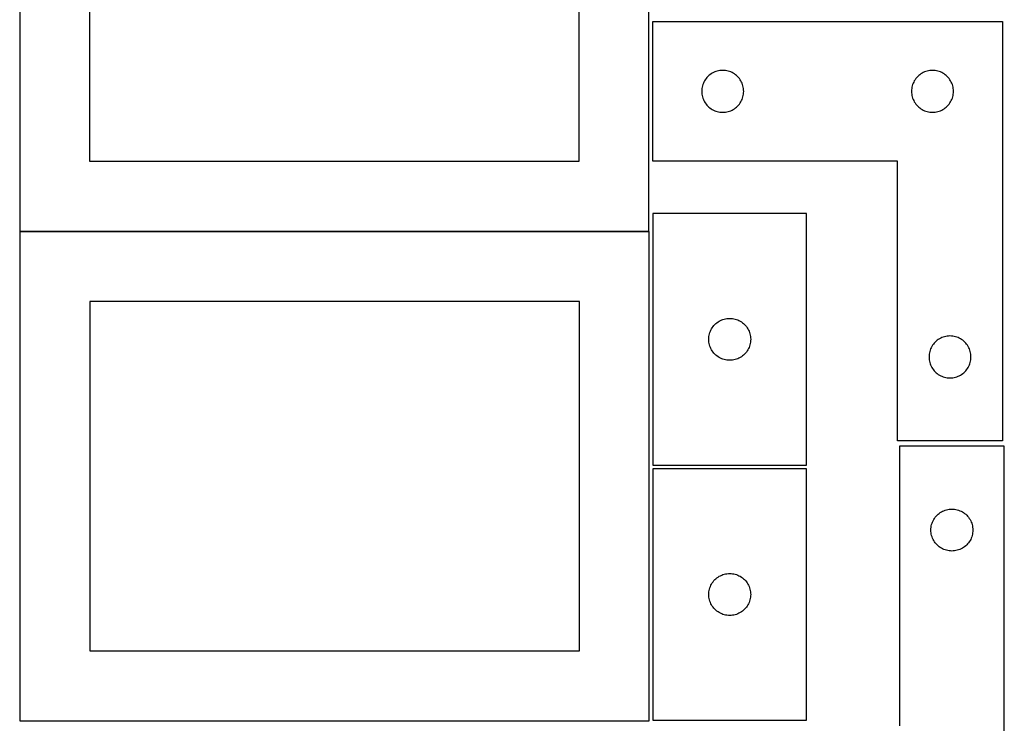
# Model space of a CAD drawing. Header units: millimetres. Extents: x 7 to 1243, y 7 to 2493.
# Tile 4 of 16: x 821 to 1243, y 430 to 732. Entities that reach past the tile are written whole.
import ezdxf

# ---------------------------------------------------------------- set-up
doc = ezdxf.new("R2010")
doc.units = ezdxf.units.MM
doc.layers.add('COMMON', color=5, linetype='CONTINUOUS', true_color=0x0000ff)
doc.layers.add('CUT', color=7, linetype='CONTINUOUS', true_color=0x000000)

msp = doc.modelspace()

# ---------------------------------------------------------------- linework, layer by layer
at = {"layer": 'COMMON'}
msp.add_line((821.083738, 640.983863), (1090.96275, 640.983863), dxfattribs=at)
at = {"layer": 'CUT'}
for p, q in [((820.96275, 851.083864), (820.96275, 641.083864)), ((1090.96275, 641.083864), (1090.96275, 851.083864)), ((850.96275, 821.083864), (850.96275, 671.083864)), ((1060.96275, 671.083864), (1060.96275, 821.083864)), ((1092.604731, 671.08387), (1092.604731, 731.08387)), ((1092.604731, 731.08387), (1242.604731, 731.08387)), ((1242.604731, 731.08387), (1242.604731, 551.08387)), ((1120.27536, 709.777203), (1119.711776, 709.606241)), ((1120.848918, 709.910938), (1120.27536, 709.777203)), ((1121.429996, 710.006874), (1120.848918, 709.910938)), ((1122.016103, 710.064601), (1121.429996, 710.006874)), ((1122.604731, 710.08387), (1122.016103, 710.064601)), ((1123.19336, 710.064601), (1122.604731, 710.08387)), ((1123.779467, 710.006874), (1123.19336, 710.064601)), ((1124.360544, 709.910938), (1123.779467, 710.006874)), ((1124.934103, 709.777203), (1124.360544, 709.910938)), ((1125.497687, 709.606241), (1124.934103, 709.777203)), ((1210.27536, 709.777203), (1209.711776, 709.606241)), ((1210.848918, 709.910938), (1210.27536, 709.777203)), ((1211.429996, 710.006874), (1210.848918, 709.910938)), ((1212.016103, 710.064601), (1211.429996, 710.006874)), ((1212.604731, 710.08387), (1212.016103, 710.064601)), ((1213.19336, 710.064601), (1212.604731, 710.08387)), ((1213.779467, 710.006874), (1213.19336, 710.064601)), ((1214.360544, 709.910938), (1213.779467, 710.006874)), ((1214.934103, 709.777203), (1214.360544, 709.910938)), ((1215.497687, 709.606241), (1214.934103, 709.777203)), ((1114.810503, 705.58387), (1114.532877, 705.064469)), ((1115.121505, 706.084002), (1114.810503, 705.58387)), ((1115.464551, 706.562723), (1115.121505, 706.084002)), ((1115.838173, 707.017983), (1115.464551, 706.562723)), ((1116.24077, 707.447831), (1115.838173, 707.017983)), ((1116.670619, 707.850429), (1116.24077, 707.447831)), ((1117.125879, 708.22405), (1116.670619, 707.850429)), ((1117.604599, 708.567097), (1117.125879, 708.22405)), ((1118.104731, 708.878099), (1117.604599, 708.567097)), ((1118.624133, 709.155725), (1118.104731, 708.878099)), ((1119.16058, 709.398786), (1118.624133, 709.155725)), ((1119.711776, 709.606241), (1119.16058, 709.398786)), ((1126.048882, 709.398786), (1125.497687, 709.606241)), ((1126.58533, 709.155725), (1126.048882, 709.398786)), ((1127.104731, 708.878099), (1126.58533, 709.155725)), ((1127.604863, 708.567097), (1127.104731, 708.878099)), ((1128.083584, 708.22405), (1127.604863, 708.567097)), ((1128.538844, 707.850429), (1128.083584, 708.22405)), ((1128.968692, 707.447831), (1128.538844, 707.850429)), ((1129.37129, 707.017983), (1128.968692, 707.447831)), ((1129.744911, 706.562723), (1129.37129, 707.017983)), ((1130.087958, 706.084002), (1129.744911, 706.562723)), ((1130.39896, 705.58387), (1130.087958, 706.084002)), ((1130.676586, 705.064469), (1130.39896, 705.58387)), ((1204.810503, 705.58387), (1204.532877, 705.064469)), ((1205.121505, 706.084002), (1204.810503, 705.58387)), ((1205.464551, 706.562723), (1205.121505, 706.084002)), ((1205.838173, 707.017983), (1205.464551, 706.562723)), ((1206.24077, 707.447831), (1205.838173, 707.017983)), ((1206.670619, 707.850429), (1206.24077, 707.447831)), ((1207.125879, 708.22405), (1206.670619, 707.850429)), ((1207.604599, 708.567097), (1207.125879, 708.22405)), ((1208.104731, 708.878099), (1207.604599, 708.567097)), ((1208.624133, 709.155725), (1208.104731, 708.878099)), ((1209.16058, 709.398786), (1208.624133, 709.155725)), ((1209.711776, 709.606241), (1209.16058, 709.398786)), ((1216.048882, 709.398786), (1215.497687, 709.606241)), ((1216.58533, 709.155725), (1216.048882, 709.398786)), ((1217.104731, 708.878099), (1216.58533, 709.155725)), ((1217.604863, 708.567097), (1217.104731, 708.878099)), ((1218.083584, 708.22405), (1217.604863, 708.567097)), ((1218.538844, 707.850429), (1218.083584, 708.22405)), ((1218.968692, 707.447831), (1218.538844, 707.850429)), ((1219.37129, 707.017983), (1218.968692, 707.447831)), ((1219.744911, 706.562723), (1219.37129, 707.017983)), ((1220.087958, 706.084002), (1219.744911, 706.562723)), ((1220.39896, 705.58387), (1220.087958, 706.084002)), ((1220.676586, 705.064469), (1220.39896, 705.58387)), ((1113.624001, 701.672498), (1113.604731, 701.08387)), ((1113.681728, 702.258606), (1113.624001, 701.672498)), ((1113.777664, 702.839683), (1113.681728, 702.258606)), ((1113.911399, 703.413242), (1113.777664, 702.839683)), ((1114.08236, 703.976826), (1113.911399, 703.413242)), ((1114.289816, 704.528021), (1114.08236, 703.976826)), ((1114.532877, 705.064469), (1114.289816, 704.528021)), ((1130.919647, 704.528021), (1130.676586, 705.064469)), ((1131.127103, 703.976826), (1130.919647, 704.528021)), ((1131.298064, 703.413242), (1131.127103, 703.976826)), ((1131.431799, 702.839683), (1131.298064, 703.413242)), ((1131.527735, 702.258606), (1131.431799, 702.839683)), ((1131.585462, 701.672498), (1131.527735, 702.258606)), ((1131.604731, 701.08387), (1131.585462, 701.672498)), ((1203.624001, 701.672498), (1203.604731, 701.08387)), ((1203.681728, 702.258606), (1203.624001, 701.672498)), ((1203.777664, 702.839683), (1203.681728, 702.258606)), ((1203.911399, 703.413242), (1203.777664, 702.839683)), ((1204.08236, 703.976826), (1203.911399, 703.413242)), ((1204.289816, 704.528021), (1204.08236, 703.976826)), ((1204.532877, 705.064469), (1204.289816, 704.528021)), ((1220.919647, 704.528021), (1220.676586, 705.064469)), ((1221.127103, 703.976826), (1220.919647, 704.528021)), ((1221.298064, 703.413242), (1221.127103, 703.976826)), ((1221.431799, 702.839683), (1221.298064, 703.413242)), ((1221.527735, 702.258606), (1221.431799, 702.839683)), ((1221.585462, 701.672498), (1221.527735, 702.258606)), ((1221.604731, 701.08387), (1221.585462, 701.672498)), ((1113.604731, 701.08387), (1113.624001, 700.495242)), ((1113.624001, 700.495242), (1113.681728, 699.909135)), ((1113.681728, 699.909135), (1113.777664, 699.328057)), ((1113.777664, 699.328057), (1113.911399, 698.754499)), ((1113.911399, 698.754499), (1114.08236, 698.190915)), ((1114.08236, 698.190915), (1114.289816, 697.639719)), ((1114.289816, 697.639719), (1114.532877, 697.103272)), ((1114.532877, 697.103272), (1114.810503, 696.58387)), ((1130.39896, 696.58387), (1130.676586, 697.103272)), ((1130.676586, 697.103272), (1130.919647, 697.639719)), ((1130.919647, 697.639719), (1131.127103, 698.190915)), ((1131.127103, 698.190915), (1131.298064, 698.754499)), ((1131.298064, 698.754499), (1131.431799, 699.328057)), ((1131.431799, 699.328057), (1131.527735, 699.909135)), ((1131.527735, 699.909135), (1131.585462, 700.495242)), ((1131.585462, 700.495242), (1131.604731, 701.08387)), ((1203.604731, 701.08387), (1203.624001, 700.495242)), ((1203.624001, 700.495242), (1203.681728, 699.909135)), ((1203.681728, 699.909135), (1203.777664, 699.328057)), ((1203.777664, 699.328057), (1203.911399, 698.754499)), ((1203.911399, 698.754499), (1204.08236, 698.190915)), ((1204.08236, 698.190915), (1204.289816, 697.639719)), ((1204.289816, 697.639719), (1204.532877, 697.103272)), ((1204.532877, 697.103272), (1204.810503, 696.58387)), ((1220.39896, 696.58387), (1220.676586, 697.103272)), ((1220.676586, 697.103272), (1220.919647, 697.639719)), ((1220.919647, 697.639719), (1221.127103, 698.190915)), ((1221.127103, 698.190915), (1221.298064, 698.754499)), ((1221.298064, 698.754499), (1221.431799, 699.328057)), ((1221.431799, 699.328057), (1221.527735, 699.909135)), ((1221.527735, 699.909135), (1221.585462, 700.495242)), ((1221.585462, 700.495242), (1221.604731, 701.08387)), ((1114.810503, 696.58387), (1115.121505, 696.083738)), ((1115.121505, 696.083738), (1115.464551, 695.605017)), ((1115.464551, 695.605017), (1115.838173, 695.149758)), ((1115.838173, 695.149758), (1116.24077, 694.719909)), ((1116.24077, 694.719909), (1116.670619, 694.317312)), ((1116.670619, 694.317312), (1117.125879, 693.94369)), ((1117.125879, 693.94369), (1117.604599, 693.600644)), ((1117.604599, 693.600644), (1118.104731, 693.289642)), ((1118.104731, 693.289642), (1118.624133, 693.012016)), ((1118.624133, 693.012016), (1119.16058, 692.768955)), ((1126.048882, 692.768955), (1126.58533, 693.012016)), ((1126.58533, 693.012016), (1127.104731, 693.289642)), ((1127.104731, 693.289642), (1127.604863, 693.600644)), ((1127.604863, 693.600644), (1128.083584, 693.94369)), ((1128.083584, 693.94369), (1128.538844, 694.317312)), ((1128.538844, 694.317312), (1128.968692, 694.719909)), ((1128.968692, 694.719909), (1129.37129, 695.149758)), ((1129.37129, 695.149758), (1129.744911, 695.605017)), ((1129.744911, 695.605017), (1130.087958, 696.083738)), ((1130.087958, 696.083738), (1130.39896, 696.58387)), ((1204.810503, 696.58387), (1205.121505, 696.083738)), ((1205.121505, 696.083738), (1205.464551, 695.605017)), ((1205.464551, 695.605017), (1205.838173, 695.149758)), ((1205.838173, 695.149758), (1206.24077, 694.719909)), ((1206.24077, 694.719909), (1206.670619, 694.317312)), ((1206.670619, 694.317312), (1207.125879, 693.94369)), ((1207.125879, 693.94369), (1207.604599, 693.600644)), ((1207.604599, 693.600644), (1208.104731, 693.289642)), ((1208.104731, 693.289642), (1208.624133, 693.012016)), ((1208.624133, 693.012016), (1209.16058, 692.768955)), ((1216.048882, 692.768955), (1216.58533, 693.012016)), ((1216.58533, 693.012016), (1217.104731, 693.289642)), ((1217.104731, 693.289642), (1217.604863, 693.600644)), ((1217.604863, 693.600644), (1218.083584, 693.94369)), ((1218.083584, 693.94369), (1218.538844, 694.317312)), ((1218.538844, 694.317312), (1218.968692, 694.719909)), ((1218.968692, 694.719909), (1219.37129, 695.149758)), ((1219.37129, 695.149758), (1219.744911, 695.605017)), ((1219.744911, 695.605017), (1220.087958, 696.083738)), ((1220.087958, 696.083738), (1220.39896, 696.58387)), ((1119.16058, 692.768955), (1119.711776, 692.561499)), ((1119.711776, 692.561499), (1120.27536, 692.390538)), ((1120.27536, 692.390538), (1120.848918, 692.256803)), ((1120.848918, 692.256803), (1121.429996, 692.160867)), ((1121.429996, 692.160867), (1122.016103, 692.10314)), ((1122.016103, 692.10314), (1122.604731, 692.08387)), ((1122.604731, 692.08387), (1123.19336, 692.10314)), ((1123.19336, 692.10314), (1123.779467, 692.160867)), ((1123.779467, 692.160867), (1124.360544, 692.256803)), ((1124.360544, 692.256803), (1124.934103, 692.390538)), ((1124.934103, 692.390538), (1125.497687, 692.561499)), ((1125.497687, 692.561499), (1126.048882, 692.768955)), ((1209.16058, 692.768955), (1209.711776, 692.561499)), ((1209.711776, 692.561499), (1210.27536, 692.390538)), ((1210.27536, 692.390538), (1210.848918, 692.256803)), ((1210.848918, 692.256803), (1211.429996, 692.160867)), ((1211.429996, 692.160867), (1212.016103, 692.10314)), ((1212.016103, 692.10314), (1212.604731, 692.08387)), ((1212.604731, 692.08387), (1213.19336, 692.10314)), ((1213.19336, 692.10314), (1213.779467, 692.160867)), ((1213.779467, 692.160867), (1214.360544, 692.256803)), ((1214.360544, 692.256803), (1214.934103, 692.390538)), ((1214.934103, 692.390538), (1215.497687, 692.561499)), ((1215.497687, 692.561499), (1216.048882, 692.768955)), ((850.96275, 671.083864), (1060.96275, 671.083864)), ((1197.604731, 671.08387), (1092.604731, 671.08387)), ((1197.604731, 551.08387), (1197.604731, 671.08387)), ((1158.601926, 648.646427), (1092.601926, 648.646427)), ((1092.601926, 648.646427), (1092.601926, 540.646427)), ((1158.601926, 540.646427), (1158.601926, 648.646427)), ((820.96275, 641.083864), (1090.96275, 641.083864)), ((1091.083738, 640.883863), (821.083738, 640.883863)), ((821.083738, 640.883863), (821.083738, 430.883863)), ((1091.083738, 430.883863), (1091.083738, 640.883863)), ((1061.083738, 610.883863), (851.083738, 610.883863)), ((851.083738, 610.883863), (851.083738, 460.883863)), ((1061.083738, 460.883863), (1061.083738, 610.883863)), ((1118.118699, 599.646559), (1118.461745, 600.125279)), ((1118.461745, 600.125279), (1118.835367, 600.580539)), ((1118.835367, 600.580539), (1119.237964, 601.010388)), ((1119.237964, 601.010388), (1119.667813, 601.412985)), ((1119.667813, 601.412985), (1120.123073, 601.786607)), ((1120.123073, 601.786607), (1120.601793, 602.129653)), ((1120.601793, 602.129653), (1121.101926, 602.440655)), ((1121.101926, 602.440655), (1121.621327, 602.718281)), ((1121.621327, 602.718281), (1122.157775, 602.961342)), ((1122.157775, 602.961342), (1122.70897, 603.168798)), ((1122.70897, 603.168798), (1123.272554, 603.339759)), ((1123.272554, 603.339759), (1123.846113, 603.473494)), ((1123.846113, 603.473494), (1124.42719, 603.56943)), ((1124.42719, 603.56943), (1125.013297, 603.627157)), ((1125.013297, 603.627157), (1125.601926, 603.646427)), ((1125.601926, 603.646427), (1126.190554, 603.627157)), ((1126.190554, 603.627157), (1126.776661, 603.56943)), ((1126.776661, 603.56943), (1127.357738, 603.473494)), ((1127.357738, 603.473494), (1127.931297, 603.339759)), ((1127.931297, 603.339759), (1128.494881, 603.168798)), ((1128.494881, 603.168798), (1129.046076, 602.961342)), ((1129.046076, 602.961342), (1129.582524, 602.718281)), ((1129.582524, 602.718281), (1130.101926, 602.440655)), ((1130.101926, 602.440655), (1130.602058, 602.129653)), ((1130.602058, 602.129653), (1131.080778, 601.786607)), ((1131.080778, 601.786607), (1131.536038, 601.412985)), ((1131.536038, 601.412985), (1131.965887, 601.010388)), ((1131.965887, 601.010388), (1132.368484, 600.580539)), ((1132.368484, 600.580539), (1132.742106, 600.125279)), ((1132.742106, 600.125279), (1133.085152, 599.646559)), ((1116.621195, 595.235055), (1116.678922, 595.821162)), ((1116.678922, 595.821162), (1116.774858, 596.402239)), ((1116.774858, 596.402239), (1116.908593, 596.975798)), ((1116.908593, 596.975798), (1117.079554, 597.539382)), ((1117.079554, 597.539382), (1117.28701, 598.090577)), ((1117.28701, 598.090577), (1117.530071, 598.627025)), ((1117.530071, 598.627025), (1117.807697, 599.146427)), ((1117.807697, 599.146427), (1118.118699, 599.646559)), ((1133.085152, 599.646559), (1133.396154, 599.146427)), ((1133.396154, 599.146427), (1133.67378, 598.627025)), ((1133.67378, 598.627025), (1133.916841, 598.090577)), ((1133.916841, 598.090577), (1134.124297, 597.539382)), ((1134.124297, 597.539382), (1134.295258, 596.975798)), ((1134.295258, 596.975798), (1134.428993, 596.402239)), ((1134.428993, 596.402239), (1134.524929, 595.821162)), ((1134.524929, 595.821162), (1134.582656, 595.235055)), ((1217.77536, 595.777203), (1217.211776, 595.606241)), ((1218.348918, 595.910938), (1217.77536, 595.777203)), ((1218.929996, 596.006874), (1218.348918, 595.910938)), ((1219.516103, 596.064601), (1218.929996, 596.006874)), ((1220.104731, 596.08387), (1219.516103, 596.064601)), ((1220.69336, 596.064601), (1220.104731, 596.08387)), ((1221.279467, 596.006874), (1220.69336, 596.064601)), ((1221.860544, 595.910938), (1221.279467, 596.006874)), ((1222.434103, 595.777203), (1221.860544, 595.910938)), ((1222.997687, 595.606241), (1222.434103, 595.777203)), ((1116.601926, 594.646427), (1116.621195, 595.235055)), ((1116.621195, 594.057798), (1116.601926, 594.646427)), ((1116.678922, 593.471691), (1116.621195, 594.057798)), ((1116.774858, 592.890614), (1116.678922, 593.471691)), ((1116.908593, 592.317055), (1116.774858, 592.890614)), ((1117.079554, 591.753471), (1116.908593, 592.317055)), ((1117.28701, 591.202276), (1117.079554, 591.753471)), ((1134.124297, 591.753471), (1133.916841, 591.202276)), ((1134.295258, 592.317055), (1134.124297, 591.753471)), ((1134.428993, 592.890614), (1134.295258, 592.317055)), ((1134.524929, 593.471691), (1134.428993, 592.890614)), ((1134.582656, 594.057798), (1134.524929, 593.471691)), ((1134.582656, 595.235055), (1134.601926, 594.646427)), ((1134.601926, 594.646427), (1134.582656, 594.057798)), ((1212.310503, 591.58387), (1212.032877, 591.064469)), ((1212.621505, 592.084002), (1212.310503, 591.58387)), ((1212.964551, 592.562723), (1212.621505, 592.084002)), ((1213.338173, 593.017983), (1212.964551, 592.562723)), ((1213.74077, 593.447831), (1213.338173, 593.017983)), ((1214.170619, 593.850429), (1213.74077, 593.447831)), ((1214.625879, 594.22405), (1214.170619, 593.850429)), ((1215.104599, 594.567097), (1214.625879, 594.22405)), ((1215.604731, 594.878099), (1215.104599, 594.567097)), ((1216.124133, 595.155725), (1215.604731, 594.878099)), ((1216.66058, 595.398786), (1216.124133, 595.155725)), ((1217.211776, 595.606241), (1216.66058, 595.398786)), ((1223.548882, 595.398786), (1222.997687, 595.606241)), ((1224.08533, 595.155725), (1223.548882, 595.398786)), ((1224.604731, 594.878099), (1224.08533, 595.155725)), ((1225.104863, 594.567097), (1224.604731, 594.878099)), ((1225.583584, 594.22405), (1225.104863, 594.567097)), ((1226.038844, 593.850429), (1225.583584, 594.22405)), ((1226.468692, 593.447831), (1226.038844, 593.850429)), ((1226.87129, 593.017983), (1226.468692, 593.447831)), ((1227.244911, 592.562723), (1226.87129, 593.017983)), ((1227.587958, 592.084002), (1227.244911, 592.562723)), ((1227.89896, 591.58387), (1227.587958, 592.084002)), ((1228.176586, 591.064469), (1227.89896, 591.58387)), ((1117.530071, 590.665828), (1117.28701, 591.202276)), ((1117.807697, 590.146427), (1117.530071, 590.665828)), ((1118.118699, 589.646294), (1117.807697, 590.146427)), ((1118.461745, 589.167574), (1118.118699, 589.646294)), ((1118.835367, 588.712314), (1118.461745, 589.167574)), ((1119.237964, 588.282465), (1118.835367, 588.712314)), ((1119.667813, 587.879868), (1119.237964, 588.282465)), ((1120.123073, 587.506246), (1119.667813, 587.879868)), ((1120.601793, 587.1632), (1120.123073, 587.506246)), ((1131.080778, 587.506246), (1130.602058, 587.1632)), ((1131.536038, 587.879868), (1131.080778, 587.506246)), ((1131.965887, 588.282465), (1131.536038, 587.879868)), ((1132.368484, 588.712314), (1131.965887, 588.282465)), ((1132.742106, 589.167574), (1132.368484, 588.712314)), ((1133.085152, 589.646294), (1132.742106, 589.167574)), ((1133.396154, 590.146427), (1133.085152, 589.646294)), ((1133.67378, 590.665828), (1133.396154, 590.146427)), ((1133.916841, 591.202276), (1133.67378, 590.665828)), ((1211.124001, 587.672498), (1211.104731, 587.08387)), ((1211.181728, 588.258606), (1211.124001, 587.672498)), ((1211.277664, 588.839683), (1211.181728, 588.258606)), ((1211.411399, 589.413242), (1211.277664, 588.839683)), ((1211.58236, 589.976826), (1211.411399, 589.413242)), ((1211.789816, 590.528021), (1211.58236, 589.976826)), ((1212.032877, 591.064469), (1211.789816, 590.528021)), ((1228.419647, 590.528021), (1228.176586, 591.064469)), ((1228.627103, 589.976826), (1228.419647, 590.528021)), ((1228.798064, 589.413242), (1228.627103, 589.976826)), ((1228.931799, 588.839683), (1228.798064, 589.413242)), ((1229.027735, 588.258606), (1228.931799, 588.839683)), ((1229.085462, 587.672498), (1229.027735, 588.258606)), ((1229.104731, 587.08387), (1229.085462, 587.672498)), ((1121.101926, 586.852198), (1120.601793, 587.1632)), ((1121.621327, 586.574572), (1121.101926, 586.852198)), ((1122.157775, 586.331511), (1121.621327, 586.574572)), ((1122.70897, 586.124055), (1122.157775, 586.331511)), ((1123.272554, 585.953094), (1122.70897, 586.124055)), ((1123.846113, 585.819359), (1123.272554, 585.953094)), ((1124.42719, 585.723423), (1123.846113, 585.819359)), ((1125.013297, 585.665696), (1124.42719, 585.723423)), ((1125.601926, 585.646427), (1125.013297, 585.665696)), ((1126.190554, 585.665696), (1125.601926, 585.646427)), ((1126.776661, 585.723423), (1126.190554, 585.665696)), ((1127.357738, 585.819359), (1126.776661, 585.723423)), ((1127.931297, 585.953094), (1127.357738, 585.819359)), ((1128.494881, 586.124055), (1127.931297, 585.953094)), ((1129.046076, 586.331511), (1128.494881, 586.124055)), ((1129.582524, 586.574572), (1129.046076, 586.331511)), ((1130.101926, 586.852198), (1129.582524, 586.574572)), ((1130.602058, 587.1632), (1130.101926, 586.852198)), ((1211.104731, 587.08387), (1211.124001, 586.495242)), ((1211.124001, 586.495242), (1211.181728, 585.909135)), ((1211.181728, 585.909135), (1211.277664, 585.328057)), ((1211.277664, 585.328057), (1211.411399, 584.754499)), ((1211.411399, 584.754499), (1211.58236, 584.190915)), ((1211.58236, 584.190915), (1211.789816, 583.639719)), ((1211.789816, 583.639719), (1212.032877, 583.103272)), ((1212.032877, 583.103272), (1212.310503, 582.58387)), ((1227.89896, 582.58387), (1228.176586, 583.103272)), ((1228.176586, 583.103272), (1228.419647, 583.639719)), ((1228.419647, 583.639719), (1228.627103, 584.190915)), ((1228.627103, 584.190915), (1228.798064, 584.754499)), ((1228.798064, 584.754499), (1228.931799, 585.328057)), ((1228.931799, 585.328057), (1229.027735, 585.909135)), ((1229.027735, 585.909135), (1229.085462, 586.495242)), ((1229.085462, 586.495242), (1229.104731, 587.08387)), ((1212.310503, 582.58387), (1212.621505, 582.083738)), ((1212.621505, 582.083738), (1212.964551, 581.605017)), ((1212.964551, 581.605017), (1213.338173, 581.149758)), ((1213.338173, 581.149758), (1213.74077, 580.719909)), ((1213.74077, 580.719909), (1214.170619, 580.317312)), ((1214.170619, 580.317312), (1214.625879, 579.94369)), ((1214.625879, 579.94369), (1215.104599, 579.600644)), ((1215.104599, 579.600644), (1215.604731, 579.289642)), ((1215.604731, 579.289642), (1216.124133, 579.012016)), ((1216.124133, 579.012016), (1216.66058, 578.768955)), ((1216.66058, 578.768955), (1217.211776, 578.561499)), ((1222.997687, 578.561499), (1223.548882, 578.768955)), ((1223.548882, 578.768955), (1224.08533, 579.012016)), ((1224.08533, 579.012016), (1224.604731, 579.289642)), ((1224.604731, 579.289642), (1225.104863, 579.600644)), ((1225.104863, 579.600644), (1225.583584, 579.94369)), ((1225.583584, 579.94369), (1226.038844, 580.317312)), ((1226.038844, 580.317312), (1226.468692, 580.719909)), ((1226.468692, 580.719909), (1226.87129, 581.149758)), ((1226.87129, 581.149758), (1227.244911, 581.605017)), ((1227.244911, 581.605017), (1227.587958, 582.083738)), ((1227.587958, 582.083738), (1227.89896, 582.58387)), ((1217.211776, 578.561499), (1217.77536, 578.390538)), ((1217.77536, 578.390538), (1218.348918, 578.256803)), ((1218.348918, 578.256803), (1218.929996, 578.160867)), ((1218.929996, 578.160867), (1219.516103, 578.10314)), ((1219.516103, 578.10314), (1220.104731, 578.08387)), ((1220.104731, 578.08387), (1220.69336, 578.10314)), ((1220.69336, 578.10314), (1221.279467, 578.160867)), ((1221.279467, 578.160867), (1221.860544, 578.256803)), ((1221.860544, 578.256803), (1222.434103, 578.390538)), ((1222.434103, 578.390538), (1222.997687, 578.561499)), ((1242.604731, 551.08387), (1197.604731, 551.08387)), ((1243.414303, 548.778629), (1198.414303, 548.778629)), ((1198.414303, 548.778629), (1198.414303, 428.778629)), ((1243.414303, 368.778629), (1243.414303, 548.778629)), ((1092.601921, 539.125428), (1092.601921, 431.125428)), ((1158.601921, 539.125428), (1092.601921, 539.125428)), ((1092.601926, 540.646427), (1158.601926, 540.646427)), ((1158.601921, 431.125428), (1158.601921, 539.125428)), ((1214.980191, 519.545187), (1215.435451, 519.918809)), ((1215.435451, 519.918809), (1215.914171, 520.261855)), ((1215.914171, 520.261855), (1216.414303, 520.572857)), ((1216.414303, 520.572857), (1216.933705, 520.850483)), ((1216.933705, 520.850483), (1217.470153, 521.093544)), ((1217.470153, 521.093544), (1218.021348, 521.301)), ((1218.021348, 521.301), (1218.584932, 521.471961)), ((1218.584932, 521.471961), (1219.158491, 521.605696)), ((1219.158491, 521.605696), (1219.739568, 521.701632)), ((1219.739568, 521.701632), (1220.325675, 521.759359)), ((1220.325675, 521.759359), (1220.914303, 521.778629)), ((1220.914303, 521.778629), (1221.502932, 521.759359)), ((1221.502932, 521.759359), (1222.089039, 521.701632)), ((1222.089039, 521.701632), (1222.670116, 521.605696)), ((1222.670116, 521.605696), (1223.243675, 521.471961)), ((1223.243675, 521.471961), (1223.807259, 521.301)), ((1223.807259, 521.301), (1224.358454, 521.093544)), ((1224.358454, 521.093544), (1224.894902, 520.850483)), ((1224.894902, 520.850483), (1225.414303, 520.572857)), ((1225.414303, 520.572857), (1225.914436, 520.261855)), ((1225.914436, 520.261855), (1226.393156, 519.918809)), ((1226.393156, 519.918809), (1226.848416, 519.545187)), ((1212.220971, 515.108), (1212.391932, 515.671584)), ((1212.391932, 515.671584), (1212.599388, 516.22278)), ((1212.599388, 516.22278), (1212.842449, 516.759227)), ((1212.842449, 516.759227), (1213.120075, 517.278629)), ((1213.120075, 517.278629), (1213.431077, 517.778761)), ((1213.431077, 517.778761), (1213.774123, 518.257482)), ((1213.774123, 518.257482), (1214.147745, 518.712741)), ((1214.147745, 518.712741), (1214.550342, 519.14259)), ((1214.550342, 519.14259), (1214.980191, 519.545187)), ((1226.848416, 519.545187), (1227.278264, 519.14259)), ((1227.278264, 519.14259), (1227.680862, 518.712741)), ((1227.680862, 518.712741), (1228.054484, 518.257482)), ((1228.054484, 518.257482), (1228.39753, 517.778761)), ((1228.39753, 517.778761), (1228.708532, 517.278629)), ((1228.708532, 517.278629), (1228.986158, 516.759227)), ((1228.986158, 516.759227), (1229.229219, 516.22278)), ((1229.229219, 516.22278), (1229.436675, 515.671584)), ((1229.436675, 515.671584), (1229.607636, 515.108)), ((1211.914303, 512.778629), (1211.933573, 513.367257)), ((1211.933573, 512.190001), (1211.914303, 512.778629)), ((1211.933573, 513.367257), (1211.9913, 513.953364)), ((1211.9913, 511.603893), (1211.933573, 512.190001)), ((1211.9913, 513.953364), (1212.087236, 514.534442)), ((1212.087236, 511.022816), (1211.9913, 511.603893)), ((1212.087236, 514.534442), (1212.220971, 515.108)), ((1229.607636, 515.108), (1229.741371, 514.534442)), ((1229.741371, 514.534442), (1229.837307, 513.953364)), ((1229.837307, 511.603893), (1229.741371, 511.022816)), ((1229.837307, 513.953364), (1229.895034, 513.367257)), ((1229.895034, 512.190001), (1229.837307, 511.603893)), ((1229.895034, 513.367257), (1229.914303, 512.778629)), ((1229.914303, 512.778629), (1229.895034, 512.190001)), ((1212.220971, 510.449257), (1212.087236, 511.022816)), ((1212.391932, 509.885673), (1212.220971, 510.449257)), ((1212.599388, 509.334478), (1212.391932, 509.885673)), ((1212.842449, 508.79803), (1212.599388, 509.334478)), ((1213.120075, 508.278629), (1212.842449, 508.79803)), ((1213.431077, 507.778497), (1213.120075, 508.278629)), ((1213.774123, 507.299776), (1213.431077, 507.778497)), ((1214.147745, 506.844516), (1213.774123, 507.299776)), ((1228.054484, 507.299776), (1227.680862, 506.844516)), ((1228.39753, 507.778497), (1228.054484, 507.299776)), ((1228.708532, 508.278629), (1228.39753, 507.778497)), ((1228.986158, 508.79803), (1228.708532, 508.278629)), ((1229.229219, 509.334478), (1228.986158, 508.79803)), ((1229.436675, 509.885673), (1229.229219, 509.334478)), ((1229.607636, 510.449257), (1229.436675, 509.885673)), ((1229.741371, 511.022816), (1229.607636, 510.449257)), ((1214.550342, 506.414668), (1214.147745, 506.844516)), ((1214.980191, 506.01207), (1214.550342, 506.414668)), ((1215.435451, 505.638449), (1214.980191, 506.01207)), ((1215.914171, 505.295402), (1215.435451, 505.638449)), ((1216.414303, 504.9844), (1215.914171, 505.295402)), ((1216.933705, 504.706774), (1216.414303, 504.9844)), ((1217.470153, 504.463713), (1216.933705, 504.706774)), ((1218.021348, 504.256258), (1217.470153, 504.463713)), ((1218.584932, 504.085296), (1218.021348, 504.256258)), ((1219.158491, 503.951561), (1218.584932, 504.085296)), ((1219.739568, 503.855625), (1219.158491, 503.951561)), ((1220.325675, 503.797898), (1219.739568, 503.855625)), ((1220.914303, 503.778629), (1220.325675, 503.797898)), ((1221.502932, 503.797898), (1220.914303, 503.778629)), ((1222.089039, 503.855625), (1221.502932, 503.797898)), ((1222.670116, 503.951561), (1222.089039, 503.855625)), ((1223.243675, 504.085296), (1222.670116, 503.951561)), ((1223.807259, 504.256258), (1223.243675, 504.085296)), ((1224.358454, 504.463713), (1223.807259, 504.256258)), ((1224.894902, 504.706774), (1224.358454, 504.463713)), ((1225.414303, 504.9844), (1224.894902, 504.706774)), ((1225.914436, 505.295402), (1225.414303, 504.9844)), ((1226.393156, 505.638449), (1225.914436, 505.295402)), ((1226.848416, 506.01207), (1226.393156, 505.638449)), ((1227.278264, 506.414668), (1226.848416, 506.01207)), ((1227.680862, 506.844516), (1227.278264, 506.414668)), ((1117.807692, 489.625428), (1118.118694, 490.12556)), ((1118.118694, 490.12556), (1118.461741, 490.60428)), ((1118.461741, 490.60428), (1118.835363, 491.05954)), ((1118.835363, 491.05954), (1119.23796, 491.489389)), ((1119.23796, 491.489389), (1119.667808, 491.891986)), ((1119.667808, 491.891986), (1120.123068, 492.265608)), ((1120.123068, 492.265608), (1120.601789, 492.608654)), ((1120.601789, 492.608654), (1121.101921, 492.919656)), ((1121.101921, 492.919656), (1121.621323, 493.197282)), ((1121.621323, 493.197282), (1122.15777, 493.440343)), ((1122.15777, 493.440343), (1122.708966, 493.647799)), ((1122.708966, 493.647799), (1123.272549, 493.81876)), ((1123.272549, 493.81876), (1123.846108, 493.952495)), ((1123.846108, 493.952495), (1124.427185, 494.048431)), ((1124.427185, 494.048431), (1125.013293, 494.106158)), ((1125.013293, 494.106158), (1125.601921, 494.125428)), ((1125.601921, 494.125428), (1126.190549, 494.106158)), ((1126.190549, 494.106158), (1126.776657, 494.048431)), ((1126.776657, 494.048431), (1127.357734, 493.952495)), ((1127.357734, 493.952495), (1127.931292, 493.81876)), ((1127.931292, 493.81876), (1128.494876, 493.647799)), ((1128.494876, 493.647799), (1129.046072, 493.440343)), ((1129.046072, 493.440343), (1129.582519, 493.197282)), ((1129.582519, 493.197282), (1130.101921, 492.919656)), ((1130.101921, 492.919656), (1130.602053, 492.608654)), ((1130.602053, 492.608654), (1131.080774, 492.265608)), ((1131.080774, 492.265608), (1131.536033, 491.891986)), ((1131.536033, 491.891986), (1131.965882, 491.489389)), ((1131.965882, 491.489389), (1132.368479, 491.05954)), ((1132.368479, 491.05954), (1132.742101, 490.60428)), ((1132.742101, 490.60428), (1133.085147, 490.12556)), ((1133.085147, 490.12556), (1133.396149, 489.625428)), ((1116.621191, 485.714056), (1116.678917, 486.300163)), ((1116.678917, 486.300163), (1116.774853, 486.88124)), ((1116.774853, 486.88124), (1116.908588, 487.454799)), ((1116.908588, 487.454799), (1117.07955, 488.018383)), ((1117.07955, 488.018383), (1117.287005, 488.569578)), ((1117.287005, 488.569578), (1117.530066, 489.106026)), ((1117.530066, 489.106026), (1117.807692, 489.625428)), ((1133.396149, 489.625428), (1133.673775, 489.106026)), ((1133.673775, 489.106026), (1133.916837, 488.569578)), ((1133.916837, 488.569578), (1134.124292, 488.018383)), ((1134.124292, 488.018383), (1134.295253, 487.454799)), ((1134.295253, 487.454799), (1134.428988, 486.88124)), ((1134.428988, 486.88124), (1134.524925, 486.300163)), ((1134.524925, 486.300163), (1134.582651, 485.714056)), ((1116.601921, 485.125428), (1116.621191, 485.714056)), ((1116.621191, 484.536799), (1116.601921, 485.125428)), ((1116.678917, 483.950692), (1116.621191, 484.536799)), ((1116.774853, 483.369615), (1116.678917, 483.950692)), ((1116.908588, 482.796056), (1116.774853, 483.369615)), ((1117.07955, 482.232472), (1116.908588, 482.796056)), ((1117.287005, 481.681277), (1117.07955, 482.232472)), ((1117.530066, 481.144829), (1117.287005, 481.681277)), ((1133.916837, 481.681277), (1133.673775, 481.144829)), ((1134.124292, 482.232472), (1133.916837, 481.681277)), ((1134.295253, 482.796056), (1134.124292, 482.232472)), ((1134.428988, 483.369615), (1134.295253, 482.796056)), ((1134.524925, 483.950692), (1134.428988, 483.369615)), ((1134.582651, 484.536799), (1134.524925, 483.950692)), ((1134.582651, 485.714056), (1134.601921, 485.125428)), ((1134.601921, 485.125428), (1134.582651, 484.536799)), ((1117.807692, 480.625428), (1117.530066, 481.144829)), ((1118.118694, 480.125295), (1117.807692, 480.625428)), ((1118.461741, 479.646575), (1118.118694, 480.125295)), ((1118.835363, 479.191315), (1118.461741, 479.646575)), ((1119.23796, 478.761467), (1118.835363, 479.191315)), ((1119.667808, 478.358869), (1119.23796, 478.761467)), ((1120.123068, 477.985247), (1119.667808, 478.358869)), ((1120.601789, 477.642201), (1120.123068, 477.985247)), ((1121.101921, 477.331199), (1120.601789, 477.642201)), ((1130.602053, 477.642201), (1130.101921, 477.331199)), ((1131.080774, 477.985247), (1130.602053, 477.642201)), ((1131.536033, 478.358869), (1131.080774, 477.985247)), ((1131.965882, 478.761467), (1131.536033, 478.358869)), ((1132.368479, 479.191315), (1131.965882, 478.761467)), ((1132.742101, 479.646575), (1132.368479, 479.191315)), ((1133.085147, 480.125295), (1132.742101, 479.646575)), ((1133.396149, 480.625428), (1133.085147, 480.125295)), ((1133.673775, 481.144829), (1133.396149, 480.625428)), ((1121.621323, 477.053573), (1121.101921, 477.331199)), ((1122.15777, 476.810512), (1121.621323, 477.053573)), ((1122.708966, 476.603056), (1122.15777, 476.810512)), ((1123.272549, 476.432095), (1122.708966, 476.603056)), ((1123.846108, 476.29836), (1123.272549, 476.432095)), ((1124.427185, 476.202424), (1123.846108, 476.29836)), ((1125.013293, 476.144697), (1124.427185, 476.202424)), ((1125.601921, 476.125428), (1125.013293, 476.144697)), ((1126.190549, 476.144697), (1125.601921, 476.125428)), ((1126.776657, 476.202424), (1126.190549, 476.144697)), ((1127.357734, 476.29836), (1126.776657, 476.202424)), ((1127.931292, 476.432095), (1127.357734, 476.29836)), ((1128.494876, 476.603056), (1127.931292, 476.432095)), ((1129.046072, 476.810512), (1128.494876, 476.603056)), ((1129.582519, 477.053573), (1129.046072, 476.810512)), ((1130.101921, 477.331199), (1129.582519, 477.053573)), ((851.083738, 460.883863), (1061.083738, 460.883863)), ((1092.601921, 431.125428), (1158.601921, 431.125428)), ((821.083738, 430.883863), (1091.083738, 430.883863))]:
    msp.add_line(p, q, dxfattribs=at)

doc.saveas('drawing.dxf')
